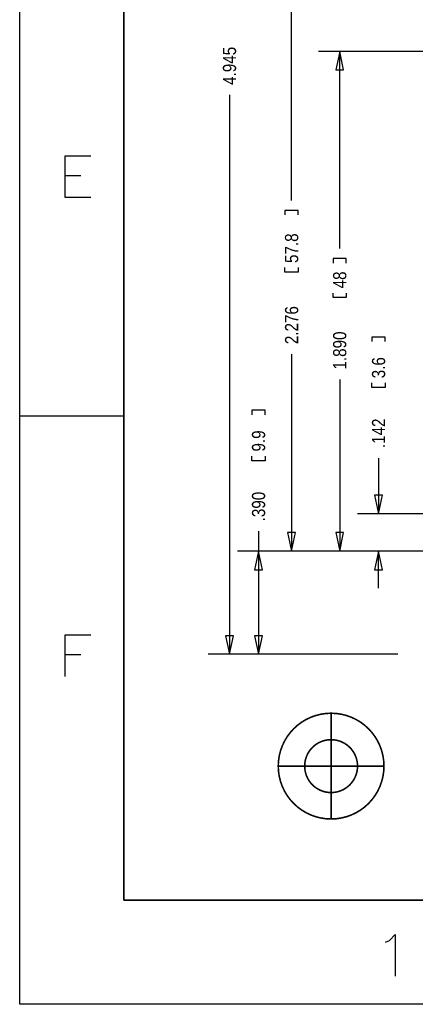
# Model space of a CAD drawing. Extents: x -84 to 336, y -47 to 250.
# Tile 1 of 40: x -84 to -46, y -47 to 47. Entities that reach past the tile are written whole.
import ezdxf

# ---------------------------------------------------------------- set-up
doc = ezdxf.new("R2010")
doc.units = 0
for name, color, linetype in [('BG_DIMENSION', 7, 'CONTINUOUS'), ('BG_TARGET', 7, 'CONTINUOUS'), ('BG_TITLE_A3', 7, 'CONTINUOUS')]:
    doc.layers.add(name, color=color, linetype=linetype)

msp = doc.modelspace()

# ---------------------------------------------------------------- linework, layer by layer
at = {"layer": 'BG_DIMENSION'}
for points in [[(-58.19394, 30.085792), (-58.19394, 54.200044)], [(-35.66795, 44.399962), (-55.60314, 44.399962)], [(-53.19014, 42.621962), (-53.57114, 44.399962), (-53.95214, 42.621962), (-53.19014, 42.621962)], [(-53.57114, 25.462992), (-53.57114, 44.399962)], [(-64.16294, 40.233092), (-64.16294, -13.499846)], [(-57.55894, 28.688792), (-57.55894, 29.133292), (-58.82894, 29.133292), (-58.82894, 28.688792)], [(-52.93614, 24.065992), (-52.93614, 24.510492), (-54.20614, 24.510492), (-54.20614, 24.065992)], [(-57.55894, 23.634192), (-57.55894, 23.189692), (-58.82894, 23.189692), (-58.82894, 23.634192)], [(-52.93614, 21.195792), (-52.93614, 20.751292), (-54.20614, 20.751292), (-54.20614, 21.195792)], [(-49.20234, 16.522192), (-49.20234, 16.966692), (-50.47234, 16.966692), (-50.47234, 16.522192)], [(-58.19394, 15.328392), (-58.19394, -3.599942)], [(-53.57114, 12.889992), (-53.57114, -3.599942)], [(-49.20234, 12.559792), (-49.20234, 12.115292), (-50.47234, 12.115292), (-50.47234, 12.559792)], [(-60.73394, 9.486392), (-60.73394, 9.930892), (-62.00394, 9.930892), (-62.00394, 9.486392)], [(-60.73394, 5.523992), (-60.73394, 5.079492), (-62.00394, 5.079492), (-62.00394, 5.523992)], [(-49.83734, 5.346192), (-49.83734, 0)], [(-50.21834, 1.778), (-49.83734, 0), (-49.45634, 1.778), (-50.21834, 1.778)], [(-2.032, 0), (-51.86934, 0)], [(-61.36894, -1.689608), (-61.36894, -3.599942)], [(-58.57494, -1.821942), (-58.19394, -3.599942), (-57.81294, -1.821942), (-58.57494, -1.821942)], [(-53.95214, -1.821942), (-53.57114, -3.599942), (-53.19014, -1.821942), (-53.95214, -1.821942)], [(-35.66795, -3.599942), (-63.40094, -3.599942)], [(-60.98794, -5.377942), (-61.36894, -3.599942), (-61.74994, -5.377942), (-60.98794, -5.377942)], [(-61.36894, -3.599942), (-61.36894, -13.499846)], [(-35.66795, -3.599942), (-60.22594, -3.599942)], [(-35.66795, -3.599942), (-55.60314, -3.599942)], [(-35.66795, -3.599942), (-51.86934, -3.599942)], [(-49.45634, -5.377942), (-49.83734, -3.599942), (-50.21834, -5.377942), (-49.45634, -5.377942)], [(-49.83734, -7.155942), (-49.83734, -3.599942)], [(-64.54394, -11.721846), (-64.16294, -13.499846), (-63.78194, -11.721846), (-64.54394, -11.721846)], [(-61.74994, -11.721846), (-61.36894, -13.499846), (-60.98794, -11.721846), (-61.74994, -11.721846)], [(-47.982124, -13.499846), (-66.19494, -13.499846)], [(-47.982124, -13.499846), (-63.40094, -13.499846)]]:
    msp.add_lwpolyline(points, dxfattribs=at)
at = {"layer": 'BG_TARGET', "const_width": 0.1524}
for points in [[(-49.31664, -24.24557, 1), (-59.47664, -24.24557, 1), (-49.31664, -24.24557)], [(-51.85664, -24.24557, 1), (-56.93664, -24.24557, 1), (-51.85664, -24.24557)]]:
    msp.add_lwpolyline(points, format="xyb", dxfattribs=at)
for points in [[(-54.39664, -19.16557), (-54.39664, -29.32557)], [(-59.47664, -24.24557), (-49.31664, -24.24557)]]:
    msp.add_lwpolyline(points, dxfattribs=at)
at = {"layer": 'BG_TITLE_A3'}
for points in [[(-84.323936, -47.12335), (-84.323936, 249.876564)], [(-74.323956, 239.876584), (-74.323956, -37.12337)], [(-77.491082, 30.376622), (-79.967074, 30.376622), (-79.967074, 34.376614), (-77.491082, 34.376614)], [(-79.967074, 32.471868), (-78.443328, 32.471868)], [(-74.323956, 9.376664), (-84.323936, 9.376664)], [(-79.967074, -15.623286), (-79.967074, -11.623294), (-77.491082, -11.623294)], [(-79.967074, -13.52804), (-78.443328, -13.52804)], [(-74.323956, -37.12337), (325.676006, -37.12337)], [(-49.181004, -41.169844), (-48.800004, -40.979344), (-48.228758, -40.407844), (-48.228758, -44.407836)], [(335.675986, -47.12335), (-84.323936, -47.12335)]]:
    msp.add_lwpolyline(points, dxfattribs=at)
msp.add_lwpolyline([(-74.323956, -37.12337), (-74.323956, 239.876584), (325.676006, 239.876584), (325.676006, -37.12337)], close=True, dxfattribs=at)

# ---------------------------------------------------------------- texts
at = {"layer": 'BG_DIMENSION', "width": 0.86}
for s, p in [('4.945', (-63.52794, 41.185592)), ('57.8', (-57.55894, 24.078692)), ('48', (-52.93614, 21.640292)), ('2.276', (-57.55894, 16.280892)), ('1.890', (-52.93614, 13.842492)), ('3.6', (-49.20234, 13.004292)), ('.142', (-49.20234, 6.298692)), ('9.9', (-60.73394, 5.968492)), ('.390', (-60.73394, -0.737108))]:
    msp.add_text(s, height=1.27, rotation=90, dxfattribs=at).set_placement(p)

doc.saveas('drawing.dxf')
